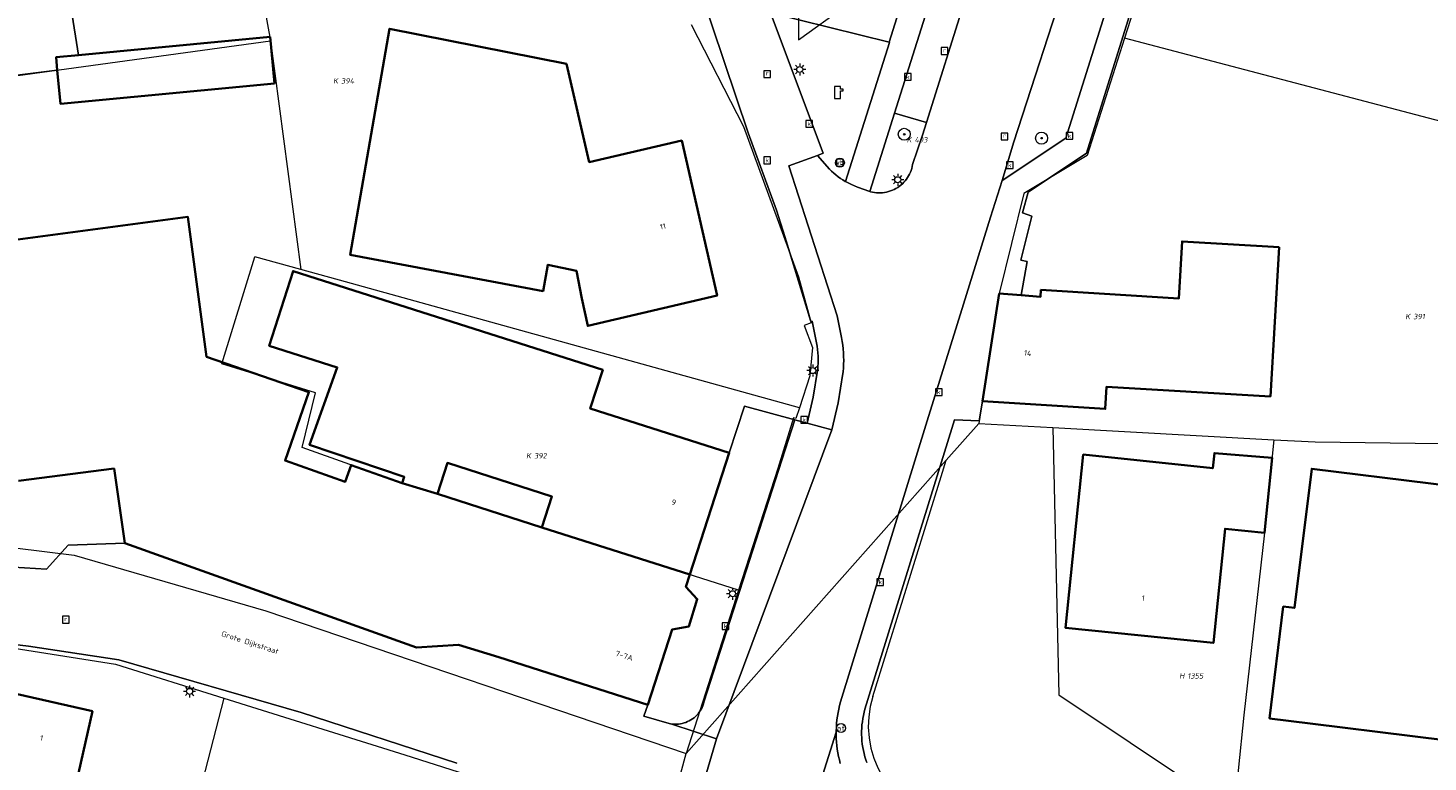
# Model space of a CAD drawing. Header units: metres. Extents: x 250001 to 257773, y 598992 to 609118.
# Tile 73 of 256: x 251465 to 251558, y 601600 to 601649. Entities that reach past the tile are written whole.
import ezdxf
from ezdxf.enums import TextEntityAlignment as Align
from ezdxf.lldxf.tags import DXFTag

# ---------------------------------------------------------------- set-up
doc = ezdxf.new("R2010")
doc.units = ezdxf.units.M
for name, color, linetype, lineweight in [('B-WE-GR-BOOM-S', 252, 'Continuous', 25), ('B-WE-GR-GROENVOORZIENING-GV', 252, 'Continuous', 18), ('B-WE-KG-GRENS_PERCEEL-G', 150, 'KG-PERCEEL', 18), ('B-WE-KG-GRENS_PERCEEL-S', 150, 'Continuous', 25), ('B-WE-KL-ET_LS_OV_LICHTMAST-S', 252, 'Continuous', 25), ('B-WE-KL-POMP-S', 252, 'Continuous', 25), ('B-WE-OG-BEBOUWING-GV', 1, 'Continuous', 35), ('B-WE-OG-BEBOUWING-T18', 7, 'Continuous', 18), ('B-WE-OG-TERREIN_ERF-GV', 7, 'Continuous', 18), ('B-WE-OG-TOPOGRAFIE-T18', 2, 'Continuous', 18), ('B-WE-RI-GWA_KOLK-S', 252, 'Continuous', 25), ('B-WE-RI-GWA_RIOOLPUT-S', 252, 'Continuous', 25), ('B-WE-VH-VERHARDING_GESLOTEN-GV', 252, 'Continuous', 18), ('B-WE-VH-VERHARDING_OPEN-GV', 252, 'Continuous', 18), ('B-WE-VW-AFSLUITPAAL-S', 252, 'Continuous', 25), ('B-WE-VW-VERKEERSTEKEN_BORD-S', 252, 'Continuous', 25), ('B-WE-VW-VERKEERSTEKEN_DRAAGCONSTRUCTIE-S', 252, 'Continuous', 25), ('X-XX-AL-REFERENTIE-G', 7, 'Continuous', 18)]:
    doc.layers.add(name, color=color, linetype=linetype, lineweight=lineweight)
doc.styles.add('NLCS-ISO', font='NLCS-ISO.ttf')
doc.styles.add('NLCS-ISO-ANNOTATIEF-T18', font='NLCS-ISO.ttf', dxfattribs={"height": 1.8})
doc.styles.get("Standard").update_dxf_attribs({"font": 'NLCS-ISO.ttf'})
tags = doc.linetypes.add('KG-PERCEEL', pattern='A,5.5,-2,["P",Standard,S=1.8,R=0,X=-0.5,Y=-0.9],-2,5.5,-2,[5,NLCS.SHX,S=0.75,R=0,X=0,Y=0],-2', length=19).pattern_tags.tags
tags[6] = DXFTag(74, 10)

# ---------------------------------------------------------------- blocks, each defined once
blk = doc.blocks.new('SKG-PERCEELNUMMER-SO')
at = {"style": 'NLCS-ISO', "oblique": 10, "flags": 1}
blk.add_attdef('GEMEENTECODE', text='', height=1.8, dxfattribs=at).set_placement((0, 2.55), align=Align.MIDDLE_CENTER)
at = {"style": 'NLCS-ISO', "oblique": 10}
blk.add_attdef('SECTIE', text='', height=1.8, dxfattribs=at).set_placement((-0.5, 0), align=Align.MIDDLE_RIGHT)
blk.add_attdef('PERCEELNUMMER', text='', height=1.8, dxfattribs=at).set_placement((0.5, 0), align=Align.MIDDLE_LEFT)
blk = doc.blocks.new('BS2021-132-Xref-KAD-20210617')
at = {"layer": 'B-WE-KG-GRENS_PERCEEL-G', "flags": 128}
for points in [[(251502.624, 601688.156), (251508.964, 601676.441), (251512.829, 601667.608), (251515.417, 601661.852), (251516.417, 601655.738), (251516.456, 601648.456), (251519.542, 601650.674)], [(251543.318, 601664.805), (251540.386, 601655.378), (251538.211, 601648.555)], [(251480.272, 601653.607), (251481.233, 601648.379)], [(251509.289, 601649.471), (251512.786, 601642.659)], [(251453.504, 601644.566), (251481.233, 601648.379)], [(251481.233, 601648.379), (251483.249, 601633.108)], [(251538.211, 601648.555), (251535.715, 601640.725), (251531.487, 601638.191)], [(251571.575, 601639.763), (251538.211, 601648.555)], [(251512.786, 601642.659), (251516.446, 601632.619), (251517.309, 601629.556), (251516.826, 601629.372), (251517.382, 601627.911), (251517.221, 601626.014), (251516.517, 601623.874)], [(251531.487, 601638.191), (251529.85, 601631.5), (251528.484, 601622.833)], [(251490.003, 601618.838), (251483.342, 601621.218), (251484.231, 601624.877), (251477.979, 601626.821), (251480.192, 601633.957)], [(251483.249, 601633.108), (251480.192, 601633.957)], [(251516.517, 601623.874), (251486.233, 601632.28), (251483.249, 601633.108)], [(251516.517, 601623.874), (251516.284, 601623.166), (251516.111, 601623.213), (251515.067, 601619.828), (251512.461, 601611.71)], [(251526.312, 601620.382), (251528.484, 601622.833)], [(251528.484, 601622.833), (251533.424, 601622.561)], [(251533.424, 601622.561), (251533.827, 601604.703), (251543.338, 601598.334)], [(251533.424, 601622.561), (251548.173, 601621.748)], [(251548.173, 601621.748), (251547.54, 601615.53), (251546.173, 601603.352), (251545.419, 601595.97)], [(251548.173, 601621.748), (251550.923, 601621.596), (251565.96, 601621.41)], [(251508.959, 601600.801), (251526.312, 601620.382)], [(251521.417, 601604.61), (251525.975, 601619.296), (251526.312, 601620.382)], [(251512.461, 601611.71), (251490.003, 601618.838)], [(251454.557, 601615.042), (251464.18, 601614.527), (251468.138, 601614.032), (251480.919, 601610.317), (251508.959, 601600.801)], [(251512.461, 601611.71), (251508.959, 601600.801)], [(251459.75, 601608.255), (251462.826, 601608.026), (251470.889, 601606.752), (251478.122, 601604.491)], [(251478.122, 601604.491), (251474.012, 601588.614), (251473.661, 601587.259)], [(251478.122, 601604.491), (251490.195, 601600.696), (251502.962, 601596.625), (251504.578, 601595.447), (251506.099, 601592.918), (251506.302, 601590.941)], [(251521.417, 601604.61), (251521.242, 601603.933), (251521.139, 601603.24), (251521.112, 601602.541), (251521.159, 601601.843), (251521.281, 601601.154), (251521.475, 601600.481), (251521.74, 601599.834), (251522.073, 601599.218), (251522.469, 601598.641), (251522.925, 601598.11), (251523.435, 601597.631), (251523.993, 601597.209)], [(251506.302, 601590.941), (251508.959, 601600.801)]]:
    blk.add_lwpolyline(points, dxfattribs=at)
at = {"layer": 'B-WE-KG-GRENS_PERCEEL-S', "xscale": 0.2, "yscale": 0.2, "zscale": 0.2}
for p, values in [((251485.836, 601645.708), {'PERCEELNUMMER': '394', 'SECTIE': 'K'}), ((251524.105, 601641.773), {'PERCEELNUMMER': '403', 'SECTIE': 'K'}), ((251557.367, 601629.971), {'PERCEELNUMMER': '391', 'SECTIE': 'K'}), ((251498.711, 601620.672), {'PERCEELNUMMER': '392', 'SECTIE': 'K'}), ((251542.305, 601605.975), {'PERCEELNUMMER': '1355', 'SECTIE': 'H'})]:
    blk.add_blockref('SKG-PERCEELNUMMER-SO', p, dxfattribs=at).add_auto_attribs(values)
blk = doc.blocks.new('SIE-WEG_VERKEERSBORD-SO')
at = {"color": 0, "linetype": 'ByBlock', "lineweight": 18}
blk.add_lwpolyline([(-1.125, -1.125), (1.125, -1.125), (1.125, 1.125), (-1.125, 1.125)], close=True, dxfattribs=at)
at = {"color": 0, "linetype": 'ByBlock', "lineweight": 18, "style": 'NLCS-ISO'}
blk.add_text('vb', height=1.5, dxfattribs=at).set_placement((0, 0), align=Align.MIDDLE_CENTER)
blk = doc.blocks.new('SKL-WATER_POMP-SO')
at = {"color": 0, "linetype": 'ByBlock', "lineweight": 18}
blk.add_lwpolyline([(1, 1.09), (1, 2), (-1, 2), (-1, -2), (1, -2), (1, 0.57), (1.85, 0.57), (1.85, 1.09)], close=True, dxfattribs=at)
blk = doc.blocks.new('SIE-WEG_PAAL_VERKEERSBORD-SO')
at = {"color": 0, "linetype": 'ByBlock', "lineweight": 18}
blk.add_circle((0, 0), 1.5, dxfattribs=at)
at = {"color": 0, "linetype": 'ByBlock', "lineweight": 18, "style": 'NLCS-ISO'}
blk.add_text('vb', height=1.5, dxfattribs=at).set_placement((0, 0.13), align=Align.MIDDLE_CENTER)
blk = doc.blocks.new('SVW-AFSLUITPAAL-SO')
at = {"lineweight": 18}
blk.add_circle((0, 0), 1.5, dxfattribs=at)
at = {"lineweight": 18, "style": 'NLCS-ISO'}
blk.add_text('af', height=1.8, dxfattribs=at).set_placement((0, 0), align=Align.MIDDLE_CENTER)
blk = doc.blocks.new('SKL-ET_OV_LICHTMAST-SO')
at = {"color": 0, "linetype": 'ByBlock', "lineweight": 18}
for points in [[(-1.25, 0), (-2, 0)], [(-1.41, 1.41), (-0.88, 0.88)], [(0, 2), (0, 1.25)], [(0.88, 0.88), (1.41, 1.41)], [(2, 0), (1.25, 0)], [(-1.41, -1.41), (-0.88, -0.88)], [(0, -1.25), (0, -2)], [(0.88, -0.88), (1.41, -1.41)]]:
    blk.add_lwpolyline(points, dxfattribs=at)
blk.add_circle((0, 0), 1, dxfattribs=at)
blk = doc.blocks.new('SRI-KOLK-SO')
at = {"color": 0, "linetype": 'ByBlock', "lineweight": 18}
blk.add_lwpolyline([(-1.125, -1.125), (1.125, -1.125), (1.125, 1.125), (-1.125, 1.125)], close=True, dxfattribs=at)
at = {"color": 0, "linetype": 'ByBlock', "lineweight": 18, "style": 'NLCS-ISO'}
blk.add_text('k', height=1.5, dxfattribs=at).set_placement((0, 0), align=Align.MIDDLE_CENTER)
blk = doc.blocks.new('SRI-PUT_INSPECTIEPUT_RIOOLPUT-SO')
at = {"color": 0, "linetype": 'ByBlock', "lineweight": 18}
blk.add_lwpolyline([(-1.12, -1.12), (1.12, -1.12), (1.12, 1.12), (-1.12, 1.12)], close=True, dxfattribs=at)
at = {"color": 0, "linetype": 'ByBlock', "lineweight": 18, "style": 'NLCS-ISO'}
blk.add_text('r', height=1.5, dxfattribs=at).set_placement((0, 0.28), align=Align.MIDDLE_CENTER)
blk = doc.blocks.new('SGR-BOOM_01-SO')
at = {"linetype": 'ByBlock', "lineweight": 18}
h = blk.add_hatch(color=0, dxfattribs=at)
h.dxf.hatch_style = 1
edge = h.paths.add_edge_path()
edge.add_arc((0, 0), 0.25, 0, 360)
at = {"color": 0, "linetype": 'ByBlock', "lineweight": 18}
for radius in [2, 0.25]:
    blk.add_circle((0, 0), radius, dxfattribs=at)
blk = doc.blocks.new('BS2021-132-Xref-BGT-GRIJS-20210617-aangepast')
at = {"layer": 'B-WE-GR-GROENVOORZIENING-GV', "flags": 128}
blk.add_lwpolyline([(251438.271, 601642.825), (251467.005, 601646.413), (251466.923, 601647.28), (251468.407, 601647.421), (251464.022, 601675.293)], dxfattribs=at)
for points in [[(251537.51, 601652.163), (251534.525, 601653.092), (251530.829, 601641.64), (251530.041, 601639.051), (251534.301, 601641.887)], [(251522.497, 601648.281), (251514.588, 601650.248), (251514.591, 601650.241), (251518.104, 601640.87), (251517.73, 601640.729), (251518.529, 601639.81), (251518.663, 601639.675), (251518.802, 601639.546), (251518.947, 601639.422), (251519.097, 601639.305), (251519.251, 601639.195), (251519.411, 601639.091), (251519.574, 601638.993), (251519.601, 601638.978), (251522.524, 601648.274)], [(251524.984, 601642.931), (251522.859, 601643.56), (251521.203, 601638.323), (251521.239, 601638.31), (251521.269, 601638.302), (251521.4, 601638.271), (251521.532, 601638.249), (251521.665, 601638.234), (251521.799, 601638.227), (251521.934, 601638.229), (251522.068, 601638.238), (251522.201, 601638.255), (251522.333, 601638.28), (251522.463, 601638.313), (251522.591, 601638.354), (251522.716, 601638.402), (251522.838, 601638.457), (251522.957, 601638.52), (251523.072, 601638.59), (251523.182, 601638.666), (251523.288, 601638.749), (251523.389, 601638.838), (251523.484, 601638.933), (251523.573, 601639.033), (251523.656, 601639.139), (251523.733, 601639.249), (251523.803, 601639.363), (251523.866, 601639.482), (251523.922, 601639.604), (251523.97, 601639.729), (251524.011, 601639.857), (251524.045, 601639.987), (251524.07, 601640.119), (251524.72, 601642.089)]]:
    blk.add_lwpolyline(points, close=True, dxfattribs=at)
at = {"layer": 'B-WE-OG-BEBOUWING-GV', "flags": 128}
for points in [[(251500.98, 601646.839), (251489.17, 601649.189), (251486.546, 601634.089), (251499.409, 601631.665), (251499.741, 601633.423), (251501.638, 601633.02), (251502.003, 601631.177), (251502.399, 601629.349), (251511.019, 601631.369), (251508.66, 601641.719), (251502.489, 601640.28)], [(251481.491, 601645.522), (251481.195, 601648.636), (251468.407, 601647.421), (251466.923, 601647.28), (251467.005, 601646.413), (251467.219, 601644.166)], [(251548.519, 601634.609), (251542.049, 601634.989), (251541.82, 601631.17), (251532.63, 601631.75), (251532.6, 601631.29), (251531.302, 601631.389), (251529.85, 601631.5), (251528.72, 601624.329), (251536.92, 601623.8), (251537, 601625.27), (251547.94, 601624.64)], [(251503.39, 601626.41), (251482.739, 601633), (251481.148, 601628.015), (251485.684, 601626.57), (251483.836, 601621.4), (251490.154, 601619.261), (251490.002, 601618.837), (251492.362, 601618.13), (251493.031, 601620.199), (251500.005, 601617.944), (251499.336, 601615.875), (251509.203, 601612.744), (251511.829, 601620.859), (251502.559, 601623.829)], [(251548.049, 601620.54), (251544.2, 601620.849), (251544.089, 601619.839), (251535.45, 601620.75), (251534.279, 601609.18), (251544.14, 601608.18), (251544.91, 601615.8), (251547.54, 601615.53)], [(251572.239, 601611.03), (251565.859, 601611.81), (251566.589, 601617.839), (251550.7, 601619.81), (251549.54, 601610.51), (251548.799, 601610.599), (251547.88, 601603.14), (251550.586, 601602.804), (251571.07, 601600.26), (251571.98, 601607.76), (251571.85, 601607.78)], [(251469.359, 601603.63), (251463.66, 601604.92), (251462.649, 601600.51), (251461.19, 601600.839), (251459.94, 601595.349), (251467.88, 601593.54), (251468.88, 601597.93), (251468.1, 601598.109)]]:
    blk.add_lwpolyline(points, close=True, dxfattribs=at)
blk.add_lwpolyline([(251464.42, 601618.989), (251470.79, 601619.819), (251471.519, 601614.829), (251490.959, 601607.88), (251493.76, 601608.06), (251496.459, 601607.219), (251506.399, 601604.04), (251508.017, 601609.065), (251509.129, 601609.276), (251509.7, 601611.109), (251508.94, 601611.93), (251509.203, 601612.744), (251499.336, 601615.875), (251492.362, 601618.13), (251490.002, 601618.837), (251486.606, 601620.052), (251486.202, 601618.922), (251482.204, 601620.351), (251483.79, 601624.914), (251476.953, 601627.29), (251475.722, 601636.617), (251462.35, 601634.849)], dxfattribs=at)
at = {"layer": 'B-WE-OG-TERREIN_ERF-GV', "flags": 128}
for points in [[(251464.022, 601675.293), (251468.407, 601647.421), (251481.195, 601648.636), (251481.491, 601645.522), (251467.219, 601644.166), (251467.005, 601646.413), (251438.271, 601642.825)], [(251459.649, 601613.51), (251466.29, 601613.109), (251467.739, 601614.699), (251471.519, 601614.829), (251470.79, 601619.819), (251464.42, 601618.989)], [(251462.35, 601634.849), (251475.722, 601636.617), (251476.953, 601627.29), (251483.79, 601624.914), (251482.204, 601620.351), (251486.202, 601618.922), (251486.606, 601620.052), (251490.002, 601618.837), (251490.154, 601619.261), (251483.836, 601621.4), (251485.684, 601626.57), (251481.148, 601628.015), (251482.739, 601633), (251503.39, 601626.41), (251502.559, 601623.829), (251511.829, 601620.859), (251512.842, 601623.989), (251516.22, 601623.069), (251517.038, 601622.847), (251517.432, 601624.585), (251517.732, 601626.372), (251517.736, 601626.409), (251517.755, 601626.635), (251517.766, 601626.861), (251517.769, 601627.088), (251517.764, 601627.314), (251517.751, 601627.541), (251517.731, 601627.766), (251517.702, 601627.991), (251517.665, 601628.215), (251517.365, 601629.665), (251517.286, 601629.641), (251515.548, 601635.32), (251514.991, 601637.07), (251513.092, 601642.247), (251509.902, 601651.786)], [(251514.588, 601650.248), (251522.497, 601648.281), (251529.013, 601669.003)], [(251541.19, 601658.579), (251535.66, 601640.869), (251531.769, 601638.28), (251531.41, 601636.9), (251532.029, 601636.68), (251531.29, 601633.729), (251531.72, 601633.64), (251531.302, 601631.389), (251532.6, 601631.29), (251532.63, 601631.75), (251541.82, 601631.17), (251542.049, 601634.989), (251548.519, 601634.609), (251547.94, 601624.64), (251537, 601625.27), (251536.92, 601623.8), (251528.72, 601624.329), (251528.51, 601623), (251526.869, 601623.079), (251526.674, 601622.498), (251520.89, 601603.757), (251520.834, 601603.549), (251520.786, 601603.34), (251520.746, 601603.129), (251520.714, 601602.917), (251520.69, 601602.703), (251520.673, 601602.489), (251520.665, 601602.274), (251520.665, 601602.059), (251520.672, 601601.845), (251520.688, 601601.63), (251520.711, 601601.417), (251520.743, 601601.204), (251520.782, 601600.993), (251520.83, 601600.783), (251520.885, 601600.576), (251520.947, 601600.37), (251521.01, 601600.188)], [(251493.67, 601600.15), (251483.269, 601603.53), (251471.109, 601607.04), (251465.089, 601607.959), (251459.899, 601608.579)]]:
    blk.add_lwpolyline(points, dxfattribs=at)
for points in [[(251511.019, 601631.369), (251502.399, 601629.349), (251502.003, 601631.177), (251501.638, 601633.02), (251499.741, 601633.423), (251499.409, 601631.665), (251486.546, 601634.089), (251489.17, 601649.189), (251500.98, 601646.839), (251502.489, 601640.28), (251508.66, 601641.719)], [(251547.54, 601615.53), (251544.91, 601615.8), (251544.14, 601608.18), (251534.279, 601609.18), (251535.45, 601620.75), (251544.089, 601619.839), (251544.2, 601620.849), (251548.049, 601620.54)], [(251500.005, 601617.944), (251493.031, 601620.199), (251492.362, 601618.13), (251499.336, 601615.875)], [(251571.07, 601600.26), (251550.586, 601602.804), (251547.88, 601603.14), (251548.799, 601610.599), (251549.54, 601610.51), (251550.7, 601619.81), (251566.589, 601617.839), (251565.859, 601611.81), (251572.239, 601611.03), (251571.85, 601607.78), (251571.98, 601607.76)], [(251459.94, 601595.349), (251461.19, 601600.839), (251462.649, 601600.51), (251463.66, 601604.92), (251469.359, 601603.63), (251468.1, 601598.109), (251468.88, 601597.93), (251467.88, 601593.54)]]:
    blk.add_lwpolyline(points, close=True, dxfattribs=at)
at = {"layer": 'B-WE-VH-VERHARDING_GESLOTEN-GV', "flags": 128}
for points in [[(251530.119, 601659.239), (251524.984, 601642.931), (251524.72, 601642.089), (251524.07, 601640.119), (251524.045, 601639.987), (251524.011, 601639.857), (251523.97, 601639.729), (251523.922, 601639.604), (251523.866, 601639.482), (251523.803, 601639.363), (251523.733, 601639.249), (251523.656, 601639.139), (251523.573, 601639.033), (251523.484, 601638.933), (251523.389, 601638.838), (251523.288, 601638.749), (251523.182, 601638.666), (251523.072, 601638.59), (251522.957, 601638.52), (251522.838, 601638.457), (251522.716, 601638.402), (251522.591, 601638.354), (251522.463, 601638.313), (251522.333, 601638.28), (251522.201, 601638.255), (251522.068, 601638.238), (251521.934, 601638.229), (251521.799, 601638.227), (251521.665, 601638.234), (251521.532, 601638.249), (251521.4, 601638.271), (251521.269, 601638.302), (251521.239, 601638.31), (251521.203, 601638.323), (251520.38, 601638.619), (251519.983, 601638.781), (251519.601, 601638.978), (251519.574, 601638.993), (251519.411, 601639.091), (251519.251, 601639.195), (251519.097, 601639.305), (251518.947, 601639.422), (251518.802, 601639.546), (251518.663, 601639.675), (251518.529, 601639.81), (251517.73, 601640.729), (251515.805, 601640.024), (251519.029, 601630.024), (251519.33, 601628.56), (251519.373, 601628.31), (251519.408, 601628.058), (251519.436, 601627.805), (251519.455, 601627.552), (251519.466, 601627.298), (251519.47, 601627.044), (251519.465, 601626.79), (251519.452, 601626.536), (251519.432, 601626.282), (251519.42, 601626.17), (251519.09, 601624.21), (251518.68, 601622.4), (251510.992, 601601.782), (251507.606, 601590.26)], [(251514.094, 601586.738), (251518.969, 601602.212), (251518.97, 601602.287), (251518.979, 601602.529), (251518.98, 601602.55), (251518.996, 601602.794), (251519.021, 601603.038), (251519.053, 601603.281), (251519.093, 601603.523), (251519.141, 601603.764), (251519.196, 601604.002), (251519.26, 601604.239), (251525.049, 601623), (251527.47, 601630.79), (251529.269, 601636.609), (251530.041, 601639.051), (251530.829, 601641.64), (251534.525, 601653.092)], [(251459.899, 601608.579), (251465.089, 601607.959), (251471.109, 601607.04), (251483.269, 601603.53), (251493.67, 601600.15)], [(251507.606, 601590.26), (251510.992, 601601.782), (251508.006, 601602.758), (251507.822, 601602.79), (251506.129, 601603.294), (251506.399, 601604.04), (251496.459, 601607.219), (251493.76, 601608.06), (251490.959, 601607.88), (251471.519, 601614.829), (251467.739, 601614.699), (251466.29, 601613.109), (251459.649, 601613.51)], [(251519.243, 601600.132), (251519.181, 601600.367), (251519.127, 601600.603), (251519.08, 601600.84), (251519.042, 601601.08), (251519.012, 601601.32), (251518.989, 601601.561), (251518.975, 601601.803), (251518.968, 601602.045), (251518.969, 601602.212), (251514.094, 601586.738)]]:
    blk.add_lwpolyline(points, dxfattribs=at)
blk.add_lwpolyline([(251517.038, 601622.847), (251516.22, 601623.069), (251510.149, 601604.219), (251510.114, 601604.099), (251510.071, 601603.981), (251510.021, 601603.866), (251509.964, 601603.754), (251509.9, 601603.647), (251509.829, 601603.543), (251509.751, 601603.445), (251509.668, 601603.352), (251509.578, 601603.264), (251509.483, 601603.182), (251509.383, 601603.106), (251509.279, 601603.037), (251509.17, 601602.974), (251509.058, 601602.919), (251508.942, 601602.871), (251508.824, 601602.83), (251508.703, 601602.797), (251508.58, 601602.772), (251508.456, 601602.755), (251508.331, 601602.745), (251508.205, 601602.744), (251508.08, 601602.75), (251508.006, 601602.758), (251510.992, 601601.782), (251518.68, 601622.4)], close=True, dxfattribs=at)
at = {"layer": 'B-WE-VH-VERHARDING_OPEN-GV', "flags": 128}
for points in [[(251537.51, 601652.163), (251534.301, 601641.887), (251530.041, 601639.051), (251529.269, 601636.609), (251527.47, 601630.79), (251525.049, 601623), (251519.26, 601604.239), (251519.196, 601604.002), (251519.141, 601603.764), (251519.093, 601603.523), (251519.053, 601603.281), (251519.021, 601603.038), (251518.996, 601602.794), (251518.98, 601602.55), (251518.979, 601602.529), (251518.97, 601602.287), (251518.969, 601602.212), (251518.968, 601602.045), (251518.975, 601601.803), (251518.989, 601601.561), (251519.012, 601601.32), (251519.042, 601601.08), (251519.08, 601600.84), (251519.127, 601600.603), (251519.181, 601600.367), (251519.243, 601600.132)], [(251521.01, 601600.188), (251520.947, 601600.37), (251520.885, 601600.576), (251520.83, 601600.783), (251520.782, 601600.993), (251520.743, 601601.204), (251520.711, 601601.417), (251520.688, 601601.63), (251520.672, 601601.845), (251520.665, 601602.059), (251520.665, 601602.274), (251520.673, 601602.489), (251520.69, 601602.703), (251520.714, 601602.917), (251520.746, 601603.129), (251520.786, 601603.34), (251520.834, 601603.549), (251520.89, 601603.757), (251526.674, 601622.498), (251526.869, 601623.079), (251528.51, 601623), (251528.72, 601624.329), (251529.85, 601631.5), (251531.302, 601631.389), (251531.72, 601633.64), (251531.29, 601633.729), (251532.029, 601636.68), (251531.41, 601636.9), (251531.769, 601638.28), (251535.66, 601640.869), (251541.19, 601658.579)], [(251529.013, 601669.003), (251522.497, 601648.281), (251522.524, 601648.274), (251519.601, 601638.978), (251519.983, 601638.781), (251520.38, 601638.619), (251521.203, 601638.323), (251522.859, 601643.56), (251528.739, 601662.15)], [(251509.902, 601651.786), (251513.092, 601642.247), (251514.991, 601637.07), (251515.548, 601635.32), (251517.286, 601629.641), (251517.365, 601629.665), (251517.665, 601628.215), (251517.702, 601627.991), (251517.731, 601627.766), (251517.751, 601627.541), (251517.764, 601627.314), (251517.769, 601627.088), (251517.766, 601626.861), (251517.755, 601626.635), (251517.736, 601626.409), (251517.732, 601626.372), (251517.432, 601624.585), (251517.038, 601622.847), (251518.68, 601622.4), (251519.09, 601624.21), (251519.42, 601626.17), (251519.432, 601626.282), (251519.452, 601626.536), (251519.465, 601626.79), (251519.47, 601627.044), (251519.466, 601627.298), (251519.455, 601627.552), (251519.436, 601627.805), (251519.408, 601628.058), (251519.373, 601628.31), (251519.33, 601628.56), (251519.029, 601630.024), (251515.805, 601640.024), (251517.73, 601640.729), (251518.104, 601640.87), (251514.591, 601650.241)]]:
    blk.add_lwpolyline(points, dxfattribs=at)
for points in [[(251530.808, 601661.488), (251528.739, 601662.15), (251522.859, 601643.56), (251524.984, 601642.931), (251530.119, 601659.239)], [(251516.22, 601623.069), (251512.842, 601623.989), (251511.829, 601620.859), (251509.203, 601612.744), (251508.94, 601611.93), (251509.7, 601611.109), (251509.129, 601609.276), (251508.017, 601609.065), (251506.399, 601604.04), (251506.129, 601603.294), (251507.822, 601602.79), (251508.006, 601602.758), (251508.08, 601602.75), (251508.205, 601602.744), (251508.331, 601602.745), (251508.456, 601602.755), (251508.58, 601602.772), (251508.703, 601602.797), (251508.824, 601602.83), (251508.942, 601602.871), (251509.058, 601602.919), (251509.17, 601602.974), (251509.279, 601603.037), (251509.383, 601603.106), (251509.483, 601603.182), (251509.578, 601603.264), (251509.668, 601603.352), (251509.751, 601603.445), (251509.829, 601603.543), (251509.9, 601603.647), (251509.964, 601603.754), (251510.021, 601603.866), (251510.071, 601603.981), (251510.114, 601604.099), (251510.149, 601604.219)]]:
    blk.add_lwpolyline(points, close=True, dxfattribs=at)
at = {"layer": 'B-WE-GR-BOOM-S', "xscale": 0.2, "yscale": 0.2, "zscale": 0.2}
for p in [(251523.51, 601642.14), (251532.67, 601641.88)]:
    blk.add_blockref('SGR-BOOM_01-SO', p, dxfattribs=at)
at = {"layer": 'B-WE-KL-ET_LS_OV_LICHTMAST-S', "xscale": 0.2, "yscale": 0.2, "zscale": 0.2}
for p in [(251516.538, 601646.468), (251523.076, 601639.109), (251517.4, 601626.36), (251512.053, 601611.464), (251475.83, 601604.94)]:
    blk.add_blockref('SKL-ET_OV_LICHTMAST-SO', p, dxfattribs=at)
at = {"layer": 'B-WE-KL-POMP-S', "xscale": 0.2, "yscale": 0.2, "zscale": 0.2}
blk.add_blockref('SKL-WATER_POMP-SO', (251519.063, 601644.934), dxfattribs=at)
at = {"layer": 'B-WE-RI-GWA_KOLK-S', "xscale": 0.2, "yscale": 0.2, "zscale": 0.2}
for p in [(251523.75, 601645.97), (251517.17, 601642.84), (251534.53, 601642.03), (251514.36, 601640.4), (251530.55, 601640.07), (251525.81, 601624.92), (251516.83, 601623.08), (251521.91, 601612.24), (251511.59, 601609.3)]:
    blk.add_blockref('SRI-KOLK-SO', p, dxfattribs=at)
at = {"layer": 'B-WE-RI-GWA_RIOOLPUT-S', "xscale": 0.2, "yscale": 0.2, "zscale": 0.2}
for p in [(251526.2, 601647.7), (251514.36, 601646.16), (251530.2, 601642), (251467.57, 601609.73)]:
    blk.add_blockref('SRI-PUT_INSPECTIEPUT_RIOOLPUT-SO', p, dxfattribs=at)
at = {"layer": 'B-WE-VW-AFSLUITPAAL-S', "xscale": 0.2, "yscale": 0.2, "zscale": 0.2}
blk.add_blockref('SVW-AFSLUITPAAL-SO', (251519.295, 601602.489), dxfattribs=at)
at = {"layer": 'B-WE-VW-VERKEERSTEKEN_BORD-S', "xscale": 0.2, "yscale": 0.2, "zscale": 0.2}
blk.add_blockref('SIE-WEG_VERKEERSBORD-SO', (251519.213, 601640.243), dxfattribs=at)
at = {"layer": 'B-WE-VW-VERKEERSTEKEN_DRAAGCONSTRUCTIE-S', "xscale": 0.2, "yscale": 0.2, "zscale": 0.2}
blk.add_blockref('SIE-WEG_PAAL_VERKEERSBORD-SO', (251519.213, 601640.243), dxfattribs=at)
at = {"layer": 'B-WE-OG-BEBOUWING-T18', "style": 'NLCS-ISO-ANNOTATIEF-T18'}
for s, rotation, p in [('11', 12.8, (251507.402, 601635.988)), ('14', 351.1, (251531.755, 601627.525)), ('9', 342.1, (251508.137, 601617.571)), ('1', 354.2, (251539.462, 601611.167)), ('7-7A', 342.2, (251504.828, 601607.319)), ('1', 347.3, (251465.958, 601601.837))]:
    blk.add_text(s, height=0.36, rotation=rotation, dxfattribs=at).set_placement(p, align=Align.MIDDLE)
at = {"layer": 'B-WE-OG-TOPOGRAFIE-T18', "style": 'NLCS-ISO-ANNOTATIEF-T18'}
blk.add_text('Grote Dijkstraat', height=0.36, rotation=342.1, dxfattribs=at).set_placement((251479.847, 601608.148), align=Align.MIDDLE)

msp = doc.modelspace()

# ---------------------------------------------------------------- block references
at = {"layer": 'X-XX-AL-REFERENTIE-G'}
for name in ['BS2021-132-Xref-BGT-GRIJS-20210617-aangepast', 'BS2021-132-Xref-KAD-20210617']:
    msp.add_blockref(name, (0, 0), dxfattribs=at)

doc.saveas('drawing.dxf')
